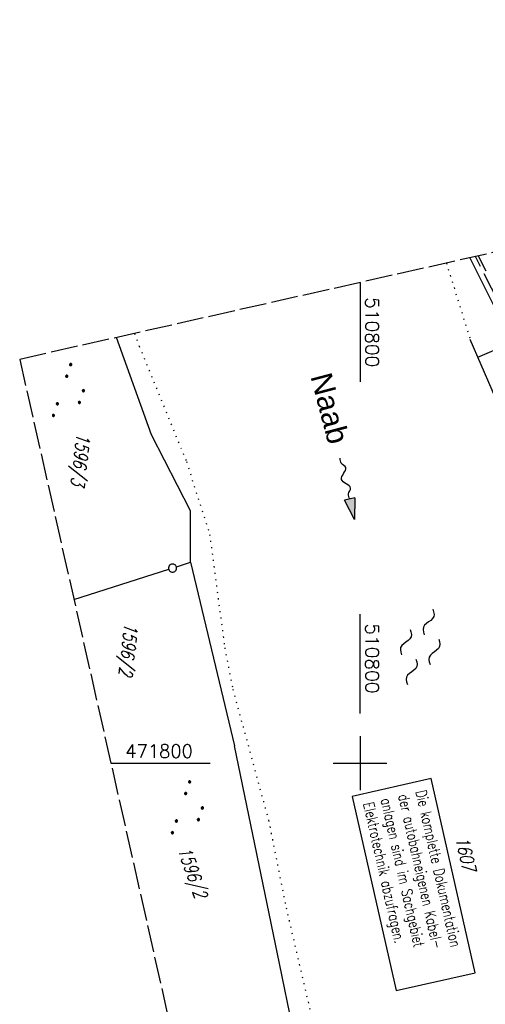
# Model space of a CAD drawing. Extents: x 510737 to 511220, y 470973 to 471938.
# Tile 22 of 25: x 510737 to 510823, y 471755 to 471938. Entities that reach past the tile are written whole.
import ezdxf

# ---------------------------------------------------------------- set-up
doc = ezdxf.new("R2010")
doc.units = 0
doc.header["$LTSCALE"] = 10
doc.header["$MEASUREMENT"] = 0
for name, pattern in [('ACAD_ISO13W100', [37, 12, -3, 12, -3, 0.5, -3, 0.5, -3]), ('AUSGEZOGEN', [0]), ('LT00', [0]), ('LT14', [0.6, 0.5, -0.1]), ('PUNKTX2_STR', [0.6, 0.1, -0.5])]:
    doc.linetypes.add(name, pattern=pattern)
doc.layers.get('0').update_dxf_attribs({"linetype": 'LT00'})
for name, color, linetype in [('--FLIEßRICHTPFEIL', 180, 'Continuous'), ('--WASSER_GRENZE', 180, 'PUNKTX2_STR'), ('--WASSER_NUTZUNG', 180, 'Continuous'), ('BAB-KABEL_TEXT_KASTEN', 224, 'Continuous'), ('DFK_FLUR_NR', 250, 'LT00'), ('DFK_GZPKT', 250, 'LT00'), ('DFK_KATASTER', 250, 'LT00'), ('DFK_NUTZUNG', 250, 'LT00'), ('GASLTG', 250, 'ACAD_ISO13W100'), ('GEWÄSSERNAME', 255, 'Continuous'), ('V94_AFBR_BAB', 250, 'LT00'), ('V94_BOESCH', 250, 'LT00'), ('V94_BOSCHUNG', 250, 'LT00'), ('V94_RASTER', 250, 'LT00'), ('V95_AFBR_BAB', 250, 'LT00'), ('V95_BOESCH', 250, 'LT00'), ('V95_BOSCHUNG', 250, 'LT00'), ('V95_RASTER', 250, 'LT00')]:
    doc.layers.add(name, color=color, linetype=linetype)
doc.layers.add('-BLATT_95-RAND', color=7, linetype='LT14', plot=False)
doc.styles.add('Beschrift', font='ARIAL.TTF')
doc.styles.add('ROMANS', font='romans.shx', dxfattribs={"width": 0.8})
doc.styles.get("Standard").update_dxf_attribs({"font": 'romans.shx'})

# ---------------------------------------------------------------- blocks, each defined once
blk = doc.blocks.new('SYMB7010')
at = {"color": 0, "linetype": 'ByBlock'}
for points in [[(-0.031408, 0.499213), (-0.093728, 0.49134), (-0.15457, 0.475719), (-0.212975, 0.452595), (-0.268021, 0.422333), (-0.31884, 0.385411), (-0.36463, 0.342411), (-0.40467, 0.29401), (-0.438329, 0.240973), (-0.465074, 0.184136), (-0.484486, 0.124395), (-0.496256, 0.062692), (-0.5002, 0)], [(-0.5002, 0), (-0.496256, -0.062692), (-0.484486, -0.124395), (-0.465075, -0.184136), (-0.438329, -0.240973), (-0.404671, -0.29401), (-0.36463, -0.342411), (-0.31884, -0.385411), (-0.268021, -0.422333), (-0.212975, -0.452595), (-0.154571, -0.475719), (-0.093728, -0.49134), (-0.031408, -0.499213), (0.031408, -0.499213)], [(0.5002, 0), (0.496256, 0.062692), (0.484485, 0.124395), (0.465074, 0.184136), (0.438329, 0.240973), (0.40467, 0.29401), (0.36463, 0.342411), (0.31884, 0.385411), (0.268021, 0.422333), (0.212975, 0.452595), (0.15457, 0.475719), (0.093728, 0.49134), (0.031408, 0.499213), (-0.031408, 0.499213)], [(0.031408, -0.499213), (0.093728, -0.491341), (0.15457, -0.475719), (0.212975, -0.452595), (0.268021, -0.422333), (0.31884, -0.385411), (0.36463, -0.342411), (0.404671, -0.294011), (0.438329, -0.240974), (0.465075, -0.184136), (0.484486, -0.124395), (0.496256, -0.062692), (0.500201, 0)]]:
    blk.add_lwpolyline(points, dxfattribs=at)
blk = doc.blocks.new('SYMB7250')
at = {"color": 0, "linetype": 'ByBlock'}
for points in [[(-0.25, 0.28), (-0.208333, 0.308889), (-0.166667, 0.331111), (-0.125, 0.34), (-0.083333, 0.331111), (-0.041667, 0.308889), (0, 0.28)], [(0, 0.28), (0.041667, 0.251111), (0.083333, 0.228889), (0.125, 0.22), (0.166667, 0.228889), (0.208333, 0.251111), (0.25, 0.28)], [(-0.74, 0), (-0.698333, 0.028889), (-0.656667, 0.051111), (-0.615, 0.06), (-0.573333, 0.051111), (-0.531667, 0.028889), (-0.49, 0)], [(-0.49, 0), (-0.448333, -0.028889), (-0.406667, -0.051111), (-0.365, -0.06), (-0.323333, -0.051111), (-0.281667, -0.028889), (-0.24, 0)], [(0.24, 0), (0.281667, 0.028889), (0.323333, 0.051111), (0.365, 0.06), (0.406667, 0.051111), (0.448333, 0.028889), (0.49, 0)], [(0.49, 0), (0.531667, -0.028889), (0.573333, -0.051111), (0.615, -0.06), (0.656667, -0.051111), (0.698333, -0.028889), (0.74, 0)], [(-0.25, -0.28), (-0.208333, -0.251111), (-0.166667, -0.228889), (-0.125, -0.22), (-0.083333, -0.228889), (-0.041667, -0.251111), (0, -0.28)], [(0, -0.28), (0.041667, -0.308889), (0.083333, -0.331111), (0.125, -0.34), (0.166667, -0.331111), (0.208333, -0.308889), (0.25, -0.28)]]:
    blk.add_lwpolyline(points, dxfattribs=at)
blk = doc.blocks.new('FLIEßRICHTPFEIL')
at = {"layer": '--FLIEßRICHTPFEIL'}
blk.add_hatch(color=256, dxfattribs=at).paths.add_polyline_path([(-1.95, 0.4875), (-1.95, -0.4875), (0, 0)])
for p, q in [((-1.95, 0.4875), (-1.95, -0.4875)), ((-1.95, 0.4875), (0, 0)), ((0, 0), (-1.95, -0.4875))]:
    blk.add_line(p, q, dxfattribs=at)
at = {"layer": '--FLIEßRICHTPFEIL', "start_tangent": (-1, 0), "end_tangent": (-1, 0)}
blk.add_spline([(-1.95, 0), (-2.4375, 0), (-2.925, 0.325), (-3.4125, 0), (-3.9, -0.325), (-4.3875, 0), (-4.875, 0.325), (-5.3625, 0), (-5.85, 0)], degree=3, dxfattribs=at)
blk = doc.blocks.new('SYMB7111')
at = {"color": 0, "linetype": 'ByBlock'}
for p, q in [((-0.13, 0.202919), (-0.13, 0.177081)), ((-0.125, 0.172895), (-0.125, 0.207105)), ((-0.12, 0.209164), (-0.12, 0.170836)), ((-0.115, 0.170204), (-0.115, 0.209796)), ((-0.11, 0.209164), (-0.11, 0.170836)), ((-0.105, 0.172895), (-0.105, 0.207105)), ((-0.1, 0.202919), (-0.1, 0.177081)), ((-0.095, 0.189874), (-0.095, 0.190146)), ((0.1, 0.202919), (0.1, 0.177081)), ((0.105, 0.172895), (0.105, 0.207105)), ((0.11, 0.209164), (0.11, 0.170836)), ((0.115, 0.170204), (0.115, 0.209796)), ((0.12, 0.209164), (0.12, 0.170836)), ((0.125, 0.172895), (0.125, 0.207105)), ((0.13, 0.202919), (0.13, 0.177081)), ((0.135, 0.189874), (0.135, 0.190146)), ((-0.515, -0.177081), (-0.515, -0.202919)), ((-0.51, -0.207105), (-0.51, -0.172895)), ((-0.505, -0.170836), (-0.505, -0.209164)), ((-0.5, -0.209796), (-0.5, -0.170204)), ((-0.495, -0.170836), (-0.495, -0.209164)), ((-0.49, -0.207105), (-0.49, -0.172895)), ((-0.485, -0.177081), (-0.485, -0.202919)), ((-0.285, -0.177081), (-0.285, -0.202919)), ((-0.28, -0.207105), (-0.28, -0.172895)), ((-0.275, -0.170836), (-0.275, -0.209164)), ((-0.27, -0.209796), (-0.27, -0.170204)), ((-0.265, -0.170836), (-0.265, -0.209164)), ((-0.26, -0.207105), (-0.26, -0.172895)), ((-0.255, -0.177081), (-0.255, -0.202919)), ((0.255, -0.177081), (0.255, -0.202919)), ((0.26, -0.207105), (0.26, -0.172895)), ((0.265, -0.170836), (0.265, -0.209164)), ((0.27, -0.209796), (0.27, -0.170204)), ((0.275, -0.170836), (0.275, -0.209164)), ((0.28, -0.207105), (0.28, -0.172895)), ((0.285, -0.177081), (0.285, -0.202919)), ((0.485, -0.177081), (0.485, -0.202919)), ((0.49, -0.207105), (0.49, -0.172895)), ((0.495, -0.170836), (0.495, -0.209164)), ((0.5, -0.209796), (0.5, -0.170204)), ((0.505, -0.170836), (0.505, -0.209164)), ((0.51, -0.207105), (0.51, -0.172895)), ((0.515, -0.177081), (0.515, -0.202919)), ((-0.48, -0.190126), (-0.48, -0.189854)), ((-0.25, -0.190126), (-0.25, -0.189854)), ((0.29, -0.190126), (0.29, -0.189854)), ((0.52, -0.190126), (0.52, -0.189854))]:
    blk.add_line(p, q, dxfattribs=at)
for points in [[(-0.095, 0.19), (-0.096981, 0.198678), (-0.10253, 0.205637), (-0.11055, 0.209499), (-0.11945, 0.209499), (-0.12747, 0.205637), (-0.133019, 0.198678), (-0.135, 0.19), (-0.133019, 0.181322), (-0.12747, 0.174363), (-0.11945, 0.170501), (-0.11055, 0.170501), (-0.10253, 0.174363), (-0.096981, 0.181322), (-0.095, 0.19)], [(0.135, 0.19), (0.133019, 0.198678), (0.12747, 0.205637), (0.11945, 0.209499), (0.11055, 0.209499), (0.10253, 0.205637), (0.096981, 0.198678), (0.095, 0.19), (0.096981, 0.181322), (0.10253, 0.174363), (0.11055, 0.170501), (0.11945, 0.170501), (0.12747, 0.174363), (0.133019, 0.181322), (0.135, 0.19)], [(-0.48, -0.19), (-0.481981, -0.181322), (-0.48753, -0.174363), (-0.49555, -0.170501), (-0.50445, -0.170501), (-0.51247, -0.174363), (-0.518019, -0.181322), (-0.52, -0.19), (-0.518019, -0.198678), (-0.51247, -0.205637), (-0.50445, -0.209499), (-0.49555, -0.209499), (-0.48753, -0.205637), (-0.481981, -0.198678), (-0.48, -0.19)], [(-0.25, -0.19), (-0.251981, -0.181322), (-0.25753, -0.174363), (-0.26555, -0.170501), (-0.27445, -0.170501), (-0.28247, -0.174363), (-0.288019, -0.181322), (-0.29, -0.19), (-0.288019, -0.198678), (-0.28247, -0.205637), (-0.27445, -0.209499), (-0.26555, -0.209499), (-0.25753, -0.205637), (-0.251981, -0.198678), (-0.25, -0.19)], [(0.29, -0.19), (0.288019, -0.181322), (0.28247, -0.174363), (0.27445, -0.170501), (0.26555, -0.170501), (0.25753, -0.174363), (0.251981, -0.181322), (0.25, -0.19), (0.251981, -0.198678), (0.25753, -0.205637), (0.26555, -0.209499), (0.27445, -0.209499), (0.28247, -0.205637), (0.288019, -0.198678), (0.29, -0.19)], [(0.52, -0.19), (0.518019, -0.181322), (0.51247, -0.174363), (0.50445, -0.170501), (0.49555, -0.170501), (0.48753, -0.174363), (0.481981, -0.181322), (0.48, -0.19), (0.481981, -0.198678), (0.48753, -0.205637), (0.49555, -0.209499), (0.50445, -0.209499), (0.51247, -0.205637), (0.518019, -0.198678), (0.52, -0.19)]]:
    blk.add_lwpolyline(points, dxfattribs=at)

msp = doc.modelspace()

# ---------------------------------------------------------------- linework, layer by layer
at = {"layer": '--WASSER_GRENZE', "ltscale": 0.2}
msp.add_line((510816.05, 471893.05), (510820.48, 471878.83), dxfattribs=at)
msp.add_lwpolyline([(510758.03, 471879.95), (510758.92, 471877.58), (510767.7, 471856.1), (510772.02, 471842.57), (510774.82, 471821.47), (510776.33, 471813.75), (510782.97, 471789.37), (510786.24, 471773.1), (510792.15, 471747.79), (510795.43, 471732.35), (510797.28, 471724.16), (510799.02, 471711.02), (510800.42, 471692.08), (510800.64, 471678.4), (510798.98, 471664.91), (510797.18, 471651.07), (510794.6, 471618.51)], dxfattribs=at)
at = {"layer": '-BLATT_95-RAND'}
msp.add_lwpolyline([(510736.69, 471875.13), (510940.32, 470972.83), (511220.28, 471036.01), (511016.64, 471938.32), (510736.69, 471875.13)], dxfattribs=at)
at = {"layer": 'BAB-KABEL_TEXT_KASTEN', "linetype": 'AUSGEZOGEN'}
msp.add_lwpolyline([(510798.55, 471793.83), (510806.71, 471757.68), (510821.4, 471761), (510813.24, 471797.15)], close=True, dxfattribs=at)
at = {"layer": 'DFK_KATASTER'}
for p, q in [((510820.43, 471894.04), (510850.19, 471833.93)), ((510761.18, 471861.11), (510754.69, 471879.2)), ((510768.46, 471846.92), (510761.18, 471861.11)), ((510768.45, 471837.37), (510768.46, 471846.92)), ((510746.78, 471830.43), (510764.41, 471836.07)), ((510765.83, 471836.53), (510768.45, 471837.37)), ((510768.45, 471837.37), (510776.64, 471803.2)), ((510785.03, 471762.76), (510776.64, 471803.2)), ((510789.94, 471738.78), (510785.03, 471762.76))]:
    msp.add_line(p, q, dxfattribs=at)
at = {"layer": 'GASLTG', "ltscale": 0.05, "flags": 128}
msp.add_lwpolyline([(510965.32, 470978.47), (510963.04, 470987.52), (510958.9, 471003.95), (510955.49, 471017.71), (510952.71, 471029.57), (510949.12, 471043.32), (510947.11, 471049.65), (510945.47, 471054.35), (510943.23, 471059.89), (510941.57, 471063.44), (510935.07, 471076.84), (510929.46, 471087.43), (510924.03, 471097.17), (510920.63, 471102.92), (510918.34, 471107.02), (510915.79, 471111.7), (510910.96, 471120.83), (510912.32, 471123.08), (510917.24, 471131.31), (510922.37, 471141.78), (510927.85, 471155.36), (510932.26, 471168.96), (510933.53, 471173.87), (510935.44, 471185.47), (510935.73, 471195.31), (510935.31, 471202.83), (510933.43, 471223.77), (510931.94, 471235.74), (510929.25, 471258.51), (510929.25, 471258.51), (510925.81, 471285.73), (510922.77, 471311.04), (510920.61, 471328.91), (510919.25, 471339.83), (510916.05, 471365.82), (510916.05, 471365.82), (510915.03, 471373.83), (510915.02, 471373.93), (510913.43, 471389.38), (510913.23, 471391.37), (510912.23, 471398.07), (510908.11, 471411.44), (510900.34, 471427.73), (510898.31, 471432.55), (510896.81, 471437.11), (510894.09, 471447.99), (510892.65, 471455.06), (510890.05, 471473.48), (510888.69, 471486.01), (510887.86, 471495.05), (510886.05, 471510.71), (510883.64, 471529.86), (510881.08, 471548.71), (510879.22, 471564.32), (510877.29, 471580.36), (510875.58, 471601.31), (510874.02, 471612.33), (510872.42, 471620.73), (510869.82, 471631.46), (510866.47, 471642.47), (510864.43, 471650.69), (510863.21, 471657.09), (510862.93, 471664.8), (510863.08, 471672.09), (510864.2, 471678.59), (510865.31, 471681.47), (510867.01, 471686.48), (510873.32, 471699.46), (510875.52, 471705.96), (510877.51, 471713.97), (510878.5, 471721.02), (510878.92, 471729.8), (510878.2, 471738.28), (510875.95, 471752.14), (510872.54, 471766.7), (510869.78, 471780.52), (510865.37, 471797.42), (510861.12, 471810.98), (510858.56, 471818.8), (510854.88, 471827.36), (510845.16, 471847.74), (510833.55, 471870.29), (510821.46, 471894.27)], dxfattribs=at)
at = {"layer": 'V94_AFBR_BAB'}
msp.add_lwpolyline([(510821.98, 471894.38), (510821.99, 471894.36), (510823.39, 471891.59)], dxfattribs=at)
at = {"layer": 'V94_BOESCH'}
msp.add_lwpolyline([(510848.5, 471810.95), (510847.35, 471814.47), (510846.12, 471817.95), (510844.8, 471821.41), (510843.39, 471824.82), (510841.71, 471828.86), (510840.02, 471832.9), (510838.33, 471836.94), (510836.64, 471840.98), (510834.64, 471845.72), (510832.63, 471850.46), (510830.61, 471855.19), (510828.59, 471859.92), (510826.57, 471864.65), (510824.54, 471869.38), (510822.51, 471874.11), (510820.48, 471878.83)], dxfattribs=at)
at = {"layer": 'V94_BOSCHUNG'}
msp.add_line((510821.88, 471875.56), (510826.67, 471877.6), dxfattribs=at)
at = {"layer": 'V94_RASTER'}
msp.add_line((510800, 471809.25), (510800, 471827.75), dxfattribs=at)
at = {"layer": 'V95_AFBR_BAB'}
msp.add_lwpolyline([(510821.98, 471894.38), (510821.99, 471894.36), (510823.39, 471891.59)], dxfattribs=at)
at = {"layer": 'V95_BOESCH'}
msp.add_lwpolyline([(510848.5, 471810.95), (510847.35, 471814.47), (510846.12, 471817.95), (510844.8, 471821.41), (510843.39, 471824.82), (510841.71, 471828.86), (510840.02, 471832.9), (510838.33, 471836.94), (510836.64, 471840.98), (510834.64, 471845.72), (510832.63, 471850.46), (510830.61, 471855.19), (510828.59, 471859.92), (510826.57, 471864.65), (510824.54, 471869.38), (510822.51, 471874.11), (510820.48, 471878.83)], dxfattribs=at)
at = {"layer": 'V95_BOSCHUNG'}
msp.add_line((510821.88, 471875.56), (510826.67, 471877.6), dxfattribs=at)
at = {"layer": 'V95_RASTER'}
for p, q in [((510800, 471889.42), (510800, 471870.92)), ((510800, 471805), (510800, 471795)), ((510753.64, 471800), (510772.14, 471800)), ((510795, 471800), (510805, 471800))]:
    msp.add_line(p, q, dxfattribs=at)

# ---------------------------------------------------------------- block references
at = {"layer": '--FLIEßRICHTPFEIL', "xscale": 1.999999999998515, "yscale": 2.000000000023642, "zscale": 2, "rotation": 283.295319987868}
msp.add_blockref('FLIEßRICHTPFEIL', (510798.96, 471845.35), dxfattribs=at)
at = {"layer": '--WASSER_NUTZUNG', "xscale": 9.99999999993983, "yscale": 10.00000000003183, "zscale": 10, "rotation": 251.2882999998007}
msp.add_blockref('SYMB7250', (510811.17, 471821.63), dxfattribs=at)
at = {"layer": 'DFK_GZPKT', "xscale": 1.499999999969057, "yscale": 1.5, "zscale": 1.5, "rotation": 251.2881100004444}
msp.add_blockref('SYMB7010', (510765.12, 471836.3), dxfattribs=at)
at = {"layer": 'DFK_NUTZUNG', "xscale": 10, "yscale": 10, "zscale": 10, "rotation": 251.28826}
for p in [(510746.36, 471868.81), (510768.49, 471791.19)]:
    msp.add_blockref('SYMB7111', p, dxfattribs=at)

# ---------------------------------------------------------------- texts
at = {"layer": 'BAB-KABEL_TEXT_KASTEN', "insert": (510812.28, 471795.16), "char_height": 2, "width": 33.7438, "attachment_point": 1, "rotation": 282.7179, "style": 'ROMANS'}
msp.add_mtext('{\\W0.75;Die komplette Dokumentation der autobahneigenen Kabel-\\Panlagen sind im Sachgebiet Elektrotechnik abzufragen.}', dxfattribs=at)
at = {"layer": 'DFK_FLUR_NR', "oblique": 13.754, "width": 0.75}
for s, rotation, p in [('1596/3', 263.3409, (510747.34, 471861.49)), ('1596/2', 263.3409, (510756.25, 471826.15)), ('1607', 282.7179, (510817.72, 471786)), ('1596/2', -70.7122, (510766.06, 471783.91))]:
    msp.add_text(s, height=2.5, rotation=rotation, dxfattribs=at).set_placement(p)
at = {"layer": 'GEWÄSSERNAME', "style": 'Beschrift'}
msp.add_text('Naab', height=4, rotation=284.7795, dxfattribs=at).set_placement((510790.74, 471871.98))
at = {"layer": 'V94_RASTER', "width": 1.014}
msp.add_text(' 510800', height=2.5, rotation=270.0005, dxfattribs=at).set_placement((510801, 471827.75))
at = {"layer": 'V95_RASTER'}
for s, rotation, width, p in [(' 510800', 269.9998, 1.014, (510801, 471888.42)), (' 471800', 359.9998, 0.979, (510754.64, 471801))]:
    msp.add_text(s, height=2.5, rotation=rotation, dxfattribs=dict(at, width=width)).set_placement(p)

doc.saveas('drawing.dxf')
